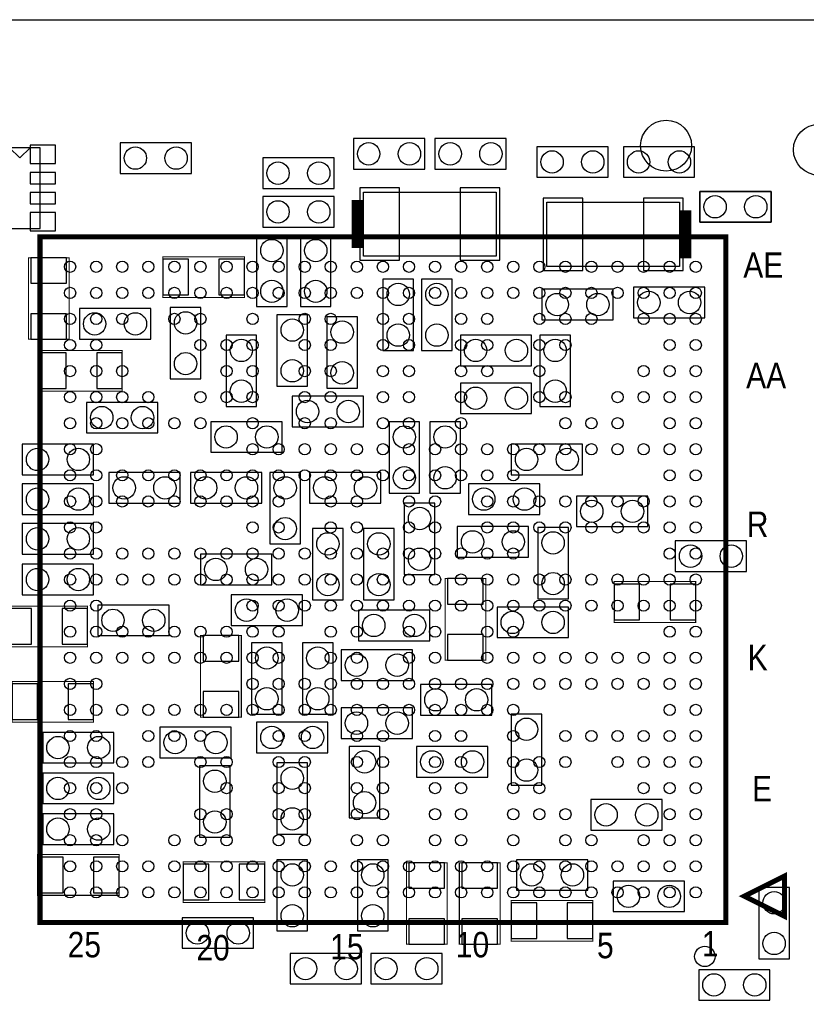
# Model space of a CAD drawing. Extents: x 0 to 67.8, y -2.4 to 38.6.
# Tile 4 of 6: x 23.9 to 43.6, y 14 to 38.6. Entities that reach past the tile are written whole.
import ezdxf
from ezdxf.enums import TextEntityAlignment as Align

# ---------------------------------------------------------------- set-up
doc = ezdxf.new("R2010")
doc.units = 0
for name, color, linetype in [('BG_OUTLINE', 3, 'CONTINUOUS'), ('PG_ASSEMBLY_BOTTOM', 4, 'CONTINUOUS'), ('PG_ASSEMBLY_TOP', 5, 'CONTINUOUS'), ('PIN_BOTTOM', 7, 'CONTINUOUS'), ('PIN_TOP', 6, 'CONTINUOUS')]:
    doc.layers.add(name, color=color, linetype=linetype)

msp = doc.modelspace()

# ---------------------------------------------------------------- linework, layer by layer
at = {"layer": 'BG_OUTLINE'}
msp.add_lwpolyline([(67.600068, 0), (25.299924, 0), (25.299924, 3.75412, 0.414116), (24.800052, 4.253992, 0.414221), (24.299926, 3.75412), (24.299926, 0), (0, 0), (0, 17.999964, 0.41415), (1.999996, 19.99996, 0.414214), (0, 21.999956), (0, 38.600126), (67.600068, 38.600126), (67.600068, 21.999956, 1.000034), (67.600068, 17.999964)], format="xyb", close=True, dxfattribs=at)
msp.add_lwpolyline([(0, 38.600126), (67.600068, 38.600126)], dxfattribs=at)
at = {"layer": 'PG_ASSEMBLY_BOTTOM'}
for points in [[(34.036, 35.6362), (32.258, 35.6362), (32.258, 34.8742), (34.036, 34.8742)], [(34.29, 34.8742), (36.068, 34.8742), (36.068, 35.6362), (34.29, 35.6362)], [(23.43277, 35.403536), (23.43277, 33.396936), (24.44877, 33.396936), (24.44877, 35.403536)], [(26.440384, 34.768282), (28.218384, 34.768282), (28.218384, 35.530282), (26.440384, 35.530282)], [(38.608, 35.433), (36.83, 35.433), (36.83, 34.671), (38.608, 34.671)], [(38.989, 34.671), (40.767, 34.671), (40.767, 35.433), (38.989, 35.433)], [(31.7754, 35.1536), (29.9974, 35.1536), (29.9974, 34.3916), (31.7754, 34.3916)], [(29.9974, 33.4264), (31.7754, 33.4264), (31.7754, 34.1884), (29.9974, 34.1884)], [(32.512, 34.3027), (35.814, 34.3027), (35.814, 32.7025), (32.512, 32.7025)], [(42.672, 34.3154), (40.894, 34.3154), (40.894, 33.5534), (42.672, 33.5534)], [(40.386, 32.4485), (37.084, 32.4485), (37.084, 34.0487), (40.386, 34.0487)], [(30.607, 31.4452), (30.607, 33.2232), (29.845, 33.2232), (29.845, 31.4452)], [(30.9372, 33.2232), (30.9372, 31.4452), (31.6992, 31.4452), (31.6992, 33.2232)], [(32.9946, 32.131), (32.9946, 30.353), (33.7566, 30.353), (33.7566, 32.131)], [(33.9598, 32.131), (33.9598, 30.353), (34.7218, 30.353), (34.7218, 32.131)], [(41.021, 31.9278), (39.243, 31.9278), (39.243, 31.1658), (41.021, 31.1658)], [(38.735, 31.877), (36.957, 31.877), (36.957, 31.115), (38.735, 31.115)], [(27.2034, 31.3944), (25.4254, 31.3944), (25.4254, 30.6324), (27.2034, 30.6324)], [(27.69362, 31.4198), (27.69362, 29.6418), (28.45562, 29.6418), (28.45562, 31.4198)], [(30.353, 31.242), (30.353, 29.464), (31.115, 29.464), (31.115, 31.242)], [(31.5976, 31.1912), (31.5976, 29.4132), (32.3596, 29.4132), (32.3596, 31.1912)], [(29.083, 30.734), (29.083, 28.956), (29.845, 28.956), (29.845, 30.734)], [(34.925, 29.972), (36.703, 29.972), (36.703, 30.734), (34.925, 30.734)], [(37.6682, 28.956), (37.6682, 30.734), (36.9062, 30.734), (36.9062, 28.956)], [(34.925, 28.7782), (36.703, 28.7782), (36.703, 29.5402), (34.925, 29.5402)], [(25.6032, 28.2956), (27.3812, 28.2956), (27.3812, 29.0576), (25.6032, 29.0576)], [(32.512, 29.21), (30.734, 29.21), (30.734, 28.448), (32.512, 28.448)], [(28.702, 27.813), (30.48, 27.813), (30.48, 28.575), (28.702, 28.575)], [(33.909, 26.797), (33.909, 28.575), (33.147, 28.575), (33.147, 26.797)], [(34.163, 28.575), (34.163, 26.797), (34.925, 26.797), (34.925, 28.575)], [(24.003, 27.2542), (25.781, 27.2542), (25.781, 28.0162), (24.003, 28.0162)], [(36.195, 27.2542), (37.973, 27.2542), (37.973, 28.0162), (36.195, 28.0162)], [(26.162, 26.543), (27.94, 26.543), (27.94, 27.305), (26.162, 27.305)], [(29.972, 27.305), (28.194, 27.305), (28.194, 26.543), (29.972, 26.543)], [(30.9372, 25.527), (30.9372, 27.305), (30.1752, 27.305), (30.1752, 25.527)], [(31.1658, 26.543), (32.9438, 26.543), (32.9438, 27.305), (31.1658, 27.305)], [(24.003, 26.2636), (25.781, 26.2636), (25.781, 27.0256), (24.003, 27.0256)], [(35.1282, 26.2636), (36.9062, 26.2636), (36.9062, 27.0256), (35.1282, 27.0256)], [(34.29, 24.765), (34.29, 26.543), (33.528, 26.543), (33.528, 24.765)], [(39.5986, 26.7208), (37.8206, 26.7208), (37.8206, 25.9588), (39.5986, 25.9588)], [(25.781, 26.035), (24.003, 26.035), (24.003, 25.273), (25.781, 25.273)], [(31.242, 25.908), (31.242, 24.13), (32.004, 24.13), (32.004, 25.908)], [(33.274, 24.13), (33.274, 25.908), (32.512, 25.908), (32.512, 24.13)], [(34.8488, 25.1968), (36.6268, 25.1968), (36.6268, 25.9588), (34.8488, 25.9588)], [(36.8554, 25.9334), (36.8554, 24.1554), (37.6174, 24.1554), (37.6174, 25.9334)], [(42.0624, 25.6032), (40.2844, 25.6032), (40.2844, 24.8412), (42.0624, 24.8412)], [(30.226, 25.273), (28.448, 25.273), (28.448, 24.511), (30.226, 24.511)], [(25.781, 25.019), (24.003, 25.019), (24.003, 24.257), (25.781, 24.257)], [(30.988, 24.257), (29.21, 24.257), (29.21, 23.495), (30.988, 23.495)], [(25.8826, 23.241), (27.6606, 23.241), (27.6606, 24.003), (25.8826, 24.003)], [(34.163, 23.876), (32.385, 23.876), (32.385, 23.114), (34.163, 23.114)], [(35.8394, 23.1902), (37.6174, 23.1902), (37.6174, 23.9522), (35.8394, 23.9522)], [(30.48, 21.2852), (30.48, 23.0632), (29.718, 23.0632), (29.718, 21.2852)], [(30.988, 23.0632), (30.988, 21.2852), (31.75, 21.2852), (31.75, 23.0632)], [(33.7312, 22.8854), (31.9532, 22.8854), (31.9532, 22.1234), (33.7312, 22.1234)], [(33.9344, 21.2598), (35.7124, 21.2598), (35.7124, 22.0218), (33.9344, 22.0218)], [(31.9532, 20.6756), (33.7312, 20.6756), (33.7312, 21.4376), (31.9532, 21.4376)], [(36.957, 19.5072), (36.957, 21.2852), (36.195, 21.2852), (36.195, 19.5072)], [(29.21, 20.955), (27.432, 20.955), (27.432, 20.193), (29.21, 20.193)], [(29.845, 20.32), (31.623, 20.32), (31.623, 21.082), (29.845, 21.082)], [(24.511, 20.066), (26.289, 20.066), (26.289, 20.828), (24.511, 20.828)], [(32.1564, 20.4724), (32.1564, 18.6944), (32.9184, 18.6944), (32.9184, 20.4724)], [(35.6108, 20.4724), (33.8328, 20.4724), (33.8328, 19.7104), (35.6108, 19.7104)], [(29.1846, 18.2118), (29.1846, 19.9898), (28.4226, 19.9898), (28.4226, 18.2118)], [(30.353, 20.066), (30.353, 18.288), (31.115, 18.288), (31.115, 20.066)], [(24.511, 19.05), (26.289, 19.05), (26.289, 19.812), (24.511, 19.812)], [(39.9542, 19.1516), (38.1762, 19.1516), (38.1762, 18.3896), (39.9542, 18.3896)], [(24.511, 18.034), (26.289, 18.034), (26.289, 18.796), (24.511, 18.796)], [(30.353, 17.653), (30.353, 15.875), (31.115, 15.875), (31.115, 17.653)], [(33.1216, 15.875), (33.1216, 17.653), (32.3596, 17.653), (32.3596, 15.875)], [(38.1, 17.653), (36.322, 17.653), (36.322, 16.891), (38.1, 16.891)], [(38.735, 16.3576), (40.513, 16.3576), (40.513, 17.1196), (38.735, 17.1196)], [(43.128692, 15.183104), (43.128692, 16.961104), (42.366692, 16.961104), (42.366692, 15.183104)], [(29.7688, 16.2052), (27.9908, 16.2052), (27.9908, 15.4432), (29.7688, 15.4432)], [(32.4612, 15.3162), (30.6832, 15.3162), (30.6832, 14.5542), (32.4612, 14.5542)], [(34.4678, 15.3162), (32.6898, 15.3162), (32.6898, 14.5542), (34.4678, 14.5542)], [(40.867584, 14.148308), (42.645584, 14.148308), (42.645584, 14.910308), (40.867584, 14.910308)]]:
    msp.add_lwpolyline(points, close=True, dxfattribs=at)
for points in [[(23.94077, 35.154616), (23.68677, 35.408616)], [(23.94077, 35.154616), (24.19477, 35.408616)]]:
    msp.add_lwpolyline(points, dxfattribs=at)
at = {"layer": 'PG_ASSEMBLY_BOTTOM', "const_width": 0.29972}
for points in [[(32.36214, 32.90316), (32.36214, 34.10204)], [(40.53586, 33.84804), (40.53586, 32.64916)]]:
    msp.add_lwpolyline(points, dxfattribs=at)
at = {"layer": 'PG_ASSEMBLY_BOTTOM', "const_width": 0.0254}
for points in [[(24.1554, 32.6644), (24.1554, 30.6324), (25.1714, 30.6324), (25.1714, 32.6644)], [(27.5082, 31.6738), (29.5402, 31.6738), (29.5402, 32.6898), (27.5082, 32.6898)], [(24.4602, 29.337), (26.4922, 29.337), (26.4922, 30.353), (24.4602, 30.353)], [(34.544, 24.6634), (34.544, 22.6314), (35.56, 22.6314), (35.56, 24.6634)], [(40.7924, 24.5872), (38.7604, 24.5872), (38.7604, 23.5712), (40.7924, 23.5712)], [(25.6286, 23.9776), (23.5966, 23.9776), (23.5966, 22.9616), (25.6286, 22.9616)], [(29.464, 21.209), (29.464, 23.241), (28.448, 23.241), (28.448, 21.209)], [(23.749, 21.082), (25.781, 21.082), (25.781, 22.098), (23.749, 22.098)], [(24.384, 16.764), (26.416, 16.764), (26.416, 17.78), (24.384, 17.78)], [(28.0162, 16.5862), (30.0482, 16.5862), (30.0482, 17.6022), (28.0162, 17.6022)], [(34.5948, 15.5448), (34.5948, 17.5768), (33.5788, 17.5768), (33.5788, 15.5448)], [(35.9156, 15.5448), (35.9156, 17.5768), (34.8996, 17.5768), (34.8996, 15.5448)], [(38.227, 16.637), (36.195, 16.637), (36.195, 15.621), (38.227, 15.621)]]:
    msp.add_lwpolyline(points, close=True, dxfattribs=at)
at = {"layer": 'PG_ASSEMBLY_TOP'}
msp.add_lwpolyline([(42.672, 33.5534), (40.894, 33.5534), (40.894, 34.3154), (42.672, 34.3154)], close=True, dxfattribs=at)
at = {"layer": 'PG_ASSEMBLY_TOP', "const_width": 0.127}
for points in [[(41.544494, 33.18764), (24.444706, 33.18764), (24.444706, 16.087852), (41.544494, 16.087852)], [(43.004486, 16.242538), (43.004486, 17.242536), (42.004488, 16.742664)]]:
    msp.add_lwpolyline(points, close=True, dxfattribs=at)
at = {"layer": 'PIN_BOTTOM'}
for points in [[(24.82977, 35.470846), (24.19477, 35.470846), (24.19477, 35.013646), (24.82977, 35.013646)], [(24.82977, 34.79038), (24.19477, 34.79038), (24.19477, 34.51098), (24.82977, 34.51098)], [(32.41802, 34.4043), (32.41802, 32.6009), (33.40862, 32.6009), (33.40862, 34.4043)], [(34.91738, 34.4043), (34.91738, 32.6009), (35.90798, 32.6009), (35.90798, 34.4043)], [(24.82977, 34.290254), (24.19477, 34.290254), (24.19477, 34.010854), (24.82977, 34.010854)], [(37.98062, 32.3469), (37.98062, 34.1503), (36.99002, 34.1503), (36.99002, 32.3469)], [(40.47998, 32.3469), (40.47998, 34.1503), (39.48938, 34.1503), (39.48938, 32.3469)], [(24.82977, 33.790128), (24.19477, 33.790128), (24.19477, 33.332928), (24.82977, 33.332928)], [(24.2189, 32.0294), (25.1079, 32.0294), (25.1079, 32.6644), (24.2189, 32.6644)], [(28.1432, 31.7373), (28.1432, 32.6263), (27.5082, 32.6263), (27.5082, 31.7373)], [(29.5402, 31.7373), (29.5402, 32.6263), (28.9052, 32.6263), (28.9052, 31.7373)], [(24.2189, 30.6324), (25.1079, 30.6324), (25.1079, 31.2674), (24.2189, 31.2674)], [(25.0952, 29.4005), (25.0952, 30.2895), (24.4602, 30.2895), (24.4602, 29.4005)], [(26.4922, 29.4005), (26.4922, 30.2895), (25.8572, 30.2895), (25.8572, 29.4005)], [(34.6075, 24.0284), (35.4965, 24.0284), (35.4965, 24.6634), (34.6075, 24.6634)], [(38.7604, 24.5237), (38.7604, 23.6347), (39.3954, 23.6347), (39.3954, 24.5237)], [(40.1574, 24.5237), (40.1574, 23.6347), (40.7924, 23.6347), (40.7924, 24.5237)], [(23.5966, 23.9141), (23.5966, 23.0251), (24.2316, 23.0251), (24.2316, 23.9141)], [(24.9936, 23.9141), (24.9936, 23.0251), (25.6286, 23.0251), (25.6286, 23.9141)], [(29.4005, 23.241), (28.5115, 23.241), (28.5115, 22.606), (29.4005, 22.606)], [(34.6075, 22.6314), (35.4965, 22.6314), (35.4965, 23.2664), (34.6075, 23.2664)], [(24.384, 21.1455), (24.384, 22.0345), (23.749, 22.0345), (23.749, 21.1455)], [(25.781, 21.1455), (25.781, 22.0345), (25.146, 22.0345), (25.146, 21.1455)], [(29.4005, 21.844), (28.5115, 21.844), (28.5115, 21.209), (29.4005, 21.209)], [(25.019, 16.8275), (25.019, 17.7165), (24.384, 17.7165), (24.384, 16.8275)], [(26.416, 16.8275), (26.416, 17.7165), (25.781, 17.7165), (25.781, 16.8275)], [(28.6512, 16.6497), (28.6512, 17.5387), (28.0162, 17.5387), (28.0162, 16.6497)], [(30.0482, 16.6497), (30.0482, 17.5387), (29.4132, 17.5387), (29.4132, 16.6497)], [(34.5313, 17.5768), (33.6423, 17.5768), (33.6423, 16.9418), (34.5313, 16.9418)], [(35.8521, 17.5768), (34.9631, 17.5768), (34.9631, 16.9418), (35.8521, 16.9418)], [(36.195, 16.5735), (36.195, 15.6845), (36.83, 15.6845), (36.83, 16.5735)], [(37.592, 16.5735), (37.592, 15.6845), (38.227, 15.6845), (38.227, 16.5735)], [(34.5313, 16.1798), (33.6423, 16.1798), (33.6423, 15.5448), (34.5313, 15.5448)], [(35.8521, 16.1798), (34.9631, 16.1798), (34.9631, 15.5448), (35.8521, 15.5448)]]:
    msp.add_lwpolyline(points, close=True, dxfattribs=at)
for centre, radius in [((43.8658, 35.3568), 0.635), ((26.821384, 35.149282), 0.2794), ((27.837384, 35.149282), 0.2794), ((32.639, 35.2552), 0.2794), ((33.655, 35.2552), 0.2794), ((34.671, 35.2552), 0.2794), ((35.687, 35.2552), 0.2794), ((37.211, 35.052), 0.2794), ((38.227, 35.052), 0.2794), ((39.37, 35.052), 0.2794), ((40.386, 35.052), 0.2794), ((30.3784, 34.7726), 0.2794), ((31.3944, 34.7726), 0.2794), ((41.275, 33.9344), 0.2794), ((42.291, 33.9344), 0.2794), ((30.3784, 33.8074), 0.2794), ((31.3944, 33.8074), 0.2794), ((30.226, 32.8422), 0.2794), ((31.3182, 32.8422), 0.2794), ((30.226, 31.8262), 0.2794), ((31.3182, 31.8262), 0.2794), ((33.3756, 31.75), 0.2794), ((34.3408, 31.75), 0.2794), ((37.338, 31.496), 0.2794), ((38.354, 31.496), 0.2794), ((39.624, 31.5468), 0.2794), ((40.64, 31.5468), 0.2794), ((25.8064, 31.0134), 0.2794), ((26.8224, 31.0134), 0.2794), ((28.07462, 31.0388), 0.2794), ((30.734, 30.861), 0.2794), ((31.9786, 30.8102), 0.2794), ((33.3756, 30.734), 0.2794), ((34.3408, 30.734), 0.2794), ((29.464, 30.353), 0.2794), ((35.306, 30.353), 0.2794), ((36.322, 30.353), 0.2794), ((37.2872, 30.353), 0.2794), ((28.07462, 30.0228), 0.2794), ((30.734, 29.845), 0.2794), ((31.9786, 29.7942), 0.2794), ((29.464, 29.337), 0.2794), ((37.2872, 29.337), 0.2794), ((35.306, 29.1592), 0.2794), ((36.322, 29.1592), 0.2794), ((31.115, 28.829), 0.2794), ((32.131, 28.829), 0.2794), ((25.9842, 28.6766), 0.2794), ((27.0002, 28.6766), 0.2794), ((29.083, 28.194), 0.2794), ((30.099, 28.194), 0.2794), ((33.528, 28.194), 0.2794), ((34.544, 28.194), 0.2794), ((24.384, 27.6352), 0.2794), ((25.4, 27.6352), 0.2794), ((36.576, 27.6352), 0.2794), ((37.592, 27.6352), 0.2794), ((33.528, 27.178), 0.2794), ((34.544, 27.178), 0.2794), ((26.543, 26.924), 0.2794), ((27.559, 26.924), 0.2794), ((28.575, 26.924), 0.2794), ((29.591, 26.924), 0.2794), ((30.5562, 26.924), 0.2794), ((31.5468, 26.924), 0.2794), ((32.5628, 26.924), 0.2794), ((24.384, 26.6446), 0.2794), ((25.4, 26.6446), 0.2794), ((35.5092, 26.6446), 0.2794), ((36.5252, 26.6446), 0.2794), ((38.2016, 26.3398), 0.2794), ((39.2176, 26.3398), 0.2794), ((33.909, 26.162), 0.2794), ((30.5562, 25.908), 0.2794), ((24.384, 25.654), 0.2794), ((25.4, 25.654), 0.2794), ((31.623, 25.527), 0.2794), ((32.893, 25.527), 0.2794), ((35.2298, 25.5778), 0.2794), ((36.2458, 25.5778), 0.2794), ((37.2364, 25.5524), 0.2794), ((33.909, 25.146), 0.2794), ((40.6654, 25.2222), 0.2794), ((41.6814, 25.2222), 0.2794), ((28.829, 24.892), 0.2794), ((29.845, 24.892), 0.2794), ((24.384, 24.638), 0.2794), ((25.4, 24.638), 0.2794), ((37.2364, 24.5364), 0.2794), ((31.623, 24.511), 0.2794), ((32.893, 24.511), 0.2794), ((29.591, 23.876), 0.2794), ((30.607, 23.876), 0.2794), ((26.2636, 23.622), 0.2794), ((27.2796, 23.622), 0.2794), ((36.2204, 23.5712), 0.2794), ((37.2364, 23.5712), 0.2794), ((32.766, 23.495), 0.2794), ((33.782, 23.495), 0.2794), ((30.099, 22.6822), 0.2794), ((31.369, 22.6822), 0.2794), ((32.3342, 22.5044), 0.2794), ((33.3502, 22.5044), 0.2794), ((30.099, 21.6662), 0.2794), ((31.369, 21.6662), 0.2794), ((34.3154, 21.6408), 0.2794), ((35.3314, 21.6408), 0.2794), ((32.3342, 21.0566), 0.2794), ((33.3502, 21.0566), 0.2794), ((36.576, 20.9042), 0.2794), ((30.226, 20.701), 0.2794), ((31.242, 20.701), 0.2794), ((24.892, 20.447), 0.2794), ((25.908, 20.447), 0.2794), ((27.813, 20.574), 0.2794), ((28.829, 20.574), 0.2794), ((32.5374, 20.0914), 0.2794), ((34.2138, 20.0914), 0.2794), ((35.2298, 20.0914), 0.2794), ((36.576, 19.8882), 0.2794), ((30.734, 19.685), 0.2794), ((24.892, 19.431), 0.2794), ((25.908, 19.431), 0.2794), ((28.8036, 19.6088), 0.2794), ((32.5374, 19.0754), 0.2794), ((30.734, 18.669), 0.2794), ((38.5572, 18.7706), 0.2794), ((39.5732, 18.7706), 0.2794), ((24.892, 18.415), 0.2794), ((25.908, 18.415), 0.2794), ((28.8036, 18.5928), 0.2794), ((30.734, 17.272), 0.2794), ((32.7406, 17.272), 0.2794), ((36.703, 17.272), 0.2794), ((37.719, 17.272), 0.2794), ((39.116, 16.7386), 0.2794), ((40.132, 16.7386), 0.2794), ((42.747692, 16.580104), 0.2794), ((30.734, 16.256), 0.2794), ((32.7406, 16.256), 0.2794), ((28.3718, 15.8242), 0.2794), ((29.3878, 15.8242), 0.2794), ((42.747692, 15.564104), 0.2794), ((31.0642, 14.9352), 0.2794), ((32.0802, 14.9352), 0.2794), ((33.0708, 14.9352), 0.2794), ((34.0868, 14.9352), 0.2794), ((41.248584, 14.529308), 0.2794), ((42.264584, 14.529308), 0.2794)]:
    msp.add_circle(centre, radius, dxfattribs=at)
at = {"layer": 'PIN_TOP'}
for centre, radius in [((40.0558, 35.4584), 0.635), ((41.275, 33.9344), 0.2794), ((42.291, 33.9344), 0.2794), ((25.194514, 32.437832), 0.139954), ((25.8445, 32.437832), 0.139954), ((26.494486, 32.437832), 0.139954), ((27.144726, 32.437832), 0.139954), ((27.794712, 32.437832), 0.139954), ((28.444698, 32.437832), 0.139954), ((29.094684, 32.437832), 0.139954), ((29.74467, 32.437832), 0.139954), ((30.394656, 32.437832), 0.139954), ((31.044642, 32.437832), 0.139954), ((31.694628, 32.437832), 0.139954), ((32.344614, 32.437832), 0.139954), ((32.9946, 32.437832), 0.139954), ((33.644586, 32.437832), 0.139954), ((34.294572, 32.437832), 0.139954), ((34.944558, 32.437832), 0.139954), ((35.594544, 32.437832), 0.139954), ((36.24453, 32.437832), 0.139954), ((36.894516, 32.437832), 0.139954), ((37.544502, 32.437832), 0.139954), ((38.194488, 32.437832), 0.139954), ((38.844474, 32.437832), 0.139954), ((39.494714, 32.437832), 0.139954), ((40.1447, 32.437832), 0.139954), ((40.794686, 32.437832), 0.139954), ((25.194514, 31.787846), 0.139954), ((25.8445, 31.787846), 0.139954), ((26.494486, 31.787846), 0.139954), ((27.144726, 31.787846), 0.139954), ((27.794712, 31.787846), 0.139954), ((28.444698, 31.787846), 0.139954), ((29.094684, 31.787846), 0.139954), ((29.74467, 31.787846), 0.139954), ((30.394656, 31.787846), 0.139954), ((31.044642, 31.787846), 0.139954), ((31.694628, 31.787846), 0.139954), ((32.344614, 31.787846), 0.139954), ((32.9946, 31.787846), 0.139954), ((33.644586, 31.787846), 0.139954), ((34.294572, 31.787846), 0.139954), ((34.944558, 31.787846), 0.139954), ((35.594544, 31.787846), 0.139954), ((36.24453, 31.787846), 0.139954), ((36.894516, 31.787846), 0.139954), ((37.544502, 31.787846), 0.139954), ((38.194488, 31.787846), 0.139954), ((38.844474, 31.787846), 0.139954), ((39.494714, 31.787846), 0.139954), ((40.1447, 31.787846), 0.139954), ((40.794686, 31.787846), 0.139954), ((25.194514, 31.13786), 0.139954), ((25.8445, 31.13786), 0.139954), ((26.494486, 31.13786), 0.139954), ((27.794712, 31.13786), 0.139954), ((28.444698, 31.13786), 0.139954), ((29.74467, 31.13786), 0.139954), ((31.044642, 31.13786), 0.139954), ((31.694628, 31.13786), 0.139954), ((32.9946, 31.13786), 0.139954), ((33.644586, 31.13786), 0.139954), ((34.944558, 31.13786), 0.139954), ((35.594544, 31.13786), 0.139954), ((36.894516, 31.13786), 0.139954), ((37.544502, 31.13786), 0.139954), ((38.194488, 31.13786), 0.139954), ((39.494714, 31.13786), 0.139954), ((40.1447, 31.13786), 0.139954), ((40.794686, 31.13786), 0.139954), ((25.194514, 30.48762), 0.139954), ((25.8445, 30.48762), 0.139954), ((28.444698, 30.48762), 0.139954), ((29.094684, 30.48762), 0.139954), ((29.74467, 30.48762), 0.139954), ((31.044642, 30.48762), 0.139954), ((31.694628, 30.48762), 0.139954), ((32.9946, 30.48762), 0.139954), ((33.644586, 30.48762), 0.139954), ((34.944558, 30.48762), 0.139954), ((35.594544, 30.48762), 0.139954), ((36.894516, 30.48762), 0.139954), ((37.544502, 30.48762), 0.139954), ((40.1447, 30.48762), 0.139954), ((40.794686, 30.48762), 0.139954), ((25.194514, 29.837634), 0.139954), ((25.8445, 29.837634), 0.139954), ((26.494486, 29.837634), 0.139954), ((29.094684, 29.837634), 0.139954), ((29.74467, 29.837634), 0.139954), ((31.044642, 29.837634), 0.139954), ((31.694628, 29.837634), 0.139954), ((32.9946, 29.837634), 0.139954), ((33.644586, 29.837634), 0.139954), ((34.944558, 29.837634), 0.139954), ((35.594544, 29.837634), 0.139954), ((36.894516, 29.837634), 0.139954), ((39.494714, 29.837634), 0.139954), ((40.1447, 29.837634), 0.139954), ((40.794686, 29.837634), 0.139954), ((25.194514, 29.187648), 0.139954), ((25.8445, 29.187648), 0.139954), ((26.494486, 29.187648), 0.139954), ((27.144726, 29.187648), 0.139954), ((28.444698, 29.187648), 0.139954), ((29.094684, 29.187648), 0.139954), ((29.74467, 29.187648), 0.139954), ((31.044642, 29.187648), 0.139954), ((31.694628, 29.187648), 0.139954), ((32.9946, 29.187648), 0.139954), ((33.644586, 29.187648), 0.139954), ((34.944558, 29.187648), 0.139954), ((36.894516, 29.187648), 0.139954), ((37.544502, 29.187648), 0.139954), ((38.844474, 29.187648), 0.139954), ((39.494714, 29.187648), 0.139954), ((40.1447, 29.187648), 0.139954), ((40.794686, 29.187648), 0.139954), ((25.194514, 28.537662), 0.139954), ((25.8445, 28.537662), 0.139954), ((26.494486, 28.537662), 0.139954), ((27.144726, 28.537662), 0.139954), ((27.794712, 28.537662), 0.139954), ((28.444698, 28.537662), 0.139954), ((29.74467, 28.537662), 0.139954), ((31.044642, 28.537662), 0.139954), ((31.694628, 28.537662), 0.139954), ((32.9946, 28.537662), 0.139954), ((33.644586, 28.537662), 0.139954), ((34.944558, 28.537662), 0.139954), ((37.544502, 28.537662), 0.139954), ((38.194488, 28.537662), 0.139954), ((38.844474, 28.537662), 0.139954), ((40.1447, 28.537662), 0.139954), ((40.794686, 28.537662), 0.139954), ((25.194514, 27.887676), 0.139954), ((25.8445, 27.887676), 0.139954), ((29.74467, 27.887676), 0.139954), ((30.394656, 27.887676), 0.139954), ((31.044642, 27.887676), 0.139954), ((31.694628, 27.887676), 0.139954), ((32.344614, 27.887676), 0.139954), ((32.9946, 27.887676), 0.139954), ((33.644586, 27.887676), 0.139954), ((34.294572, 27.887676), 0.139954), ((34.944558, 27.887676), 0.139954), ((35.594544, 27.887676), 0.139954), ((36.24453, 27.887676), 0.139954), ((36.894516, 27.887676), 0.139954), ((37.544502, 27.887676), 0.139954), ((38.194488, 27.887676), 0.139954), ((38.844474, 27.887676), 0.139954), ((39.494714, 27.887676), 0.139954), ((40.1447, 27.887676), 0.139954), ((40.794686, 27.887676), 0.139954), ((25.194514, 27.23769), 0.139954), ((25.8445, 27.23769), 0.139954), ((26.494486, 27.23769), 0.139954), ((27.144726, 27.23769), 0.139954), ((27.794712, 27.23769), 0.139954), ((28.444698, 27.23769), 0.139954), ((29.094684, 27.23769), 0.139954), ((29.74467, 27.23769), 0.139954), ((30.394656, 27.23769), 0.139954), ((31.044642, 27.23769), 0.139954), ((31.694628, 27.23769), 0.139954), ((32.344614, 27.23769), 0.139954), ((32.9946, 27.23769), 0.139954), ((33.644586, 27.23769), 0.139954), ((34.294572, 27.23769), 0.139954), ((34.944558, 27.23769), 0.139954), ((35.594544, 27.23769), 0.139954), ((36.24453, 27.23769), 0.139954), ((40.1447, 27.23769), 0.139954), ((40.794686, 27.23769), 0.139954), ((25.194514, 26.587704), 0.139954), ((25.8445, 26.587704), 0.139954), ((26.494486, 26.587704), 0.139954), ((27.144726, 26.587704), 0.139954), ((27.794712, 26.587704), 0.139954), ((28.444698, 26.587704), 0.139954), ((29.094684, 26.587704), 0.139954), ((29.74467, 26.587704), 0.139954), ((30.394656, 26.587704), 0.139954), ((31.694628, 26.587704), 0.139954), ((32.344614, 26.587704), 0.139954), ((33.644586, 26.587704), 0.139954), ((34.294572, 26.587704), 0.139954), ((35.594544, 26.587704), 0.139954), ((36.24453, 26.587704), 0.139954), ((36.894516, 26.587704), 0.139954), ((37.544502, 26.587704), 0.139954), ((38.194488, 26.587704), 0.139954), ((38.844474, 26.587704), 0.139954), ((39.494714, 26.587704), 0.139954), ((40.1447, 26.587704), 0.139954), ((40.794686, 26.587704), 0.139954), ((25.194514, 25.937718), 0.139954), ((25.8445, 25.937718), 0.139954), ((29.74467, 25.937718), 0.139954), ((30.394656, 25.937718), 0.139954), ((31.694628, 25.937718), 0.139954), ((32.344614, 25.937718), 0.139954), ((33.644586, 25.937718), 0.139954), ((34.294572, 25.937718), 0.139954), ((35.594544, 25.937718), 0.139954), ((36.24453, 25.937718), 0.139954), ((36.894516, 25.937718), 0.139954), ((37.544502, 25.937718), 0.139954), ((38.194488, 25.937718), 0.139954), ((38.844474, 25.937718), 0.139954), ((39.494714, 25.937718), 0.139954), ((40.1447, 25.937718), 0.139954), ((40.794686, 25.937718), 0.139954), ((25.194514, 25.287732), 0.139954), ((25.8445, 25.287732), 0.139954), ((26.494486, 25.287732), 0.139954), ((27.144726, 25.287732), 0.139954), ((27.794712, 25.287732), 0.139954), ((28.444698, 25.287732), 0.139954), ((29.094684, 25.287732), 0.139954), ((29.74467, 25.287732), 0.139954), ((30.394656, 25.287732), 0.139954), ((31.044642, 25.287732), 0.139954), ((31.694628, 25.287732), 0.139954), ((32.344614, 25.287732), 0.139954), ((32.9946, 25.287732), 0.139954), ((33.644586, 25.287732), 0.139954), ((34.294572, 25.287732), 0.139954), ((34.944558, 25.287732), 0.139954), ((35.594544, 25.287732), 0.139954), ((36.24453, 25.287732), 0.139954), ((40.1447, 25.287732), 0.139954), ((40.794686, 25.287732), 0.139954), ((25.194514, 24.637746), 0.139954), ((25.8445, 24.637746), 0.139954), ((26.494486, 24.637746), 0.139954), ((27.144726, 24.637746), 0.139954), ((27.794712, 24.637746), 0.139954), ((28.444698, 24.637746), 0.139954), ((29.094684, 24.637746), 0.139954), ((29.74467, 24.637746), 0.139954), ((30.394656, 24.637746), 0.139954), ((31.044642, 24.637746), 0.139954), ((31.694628, 24.637746), 0.139954), ((32.344614, 24.637746), 0.139954), ((32.9946, 24.637746), 0.139954), ((33.644586, 24.637746), 0.139954), ((34.294572, 24.637746), 0.139954), ((34.944558, 24.637746), 0.139954), ((35.594544, 24.637746), 0.139954), ((36.24453, 24.637746), 0.139954), ((36.894516, 24.637746), 0.139954), ((37.544502, 24.637746), 0.139954), ((38.194488, 24.637746), 0.139954), ((38.844474, 24.637746), 0.139954), ((39.494714, 24.637746), 0.139954), ((40.1447, 24.637746), 0.139954), ((40.794686, 24.637746), 0.139954), ((25.194514, 23.98776), 0.139954), ((25.8445, 23.98776), 0.139954), ((29.74467, 23.98776), 0.139954), ((30.394656, 23.98776), 0.139954), ((31.044642, 23.98776), 0.139954), ((31.694628, 23.98776), 0.139954), ((32.344614, 23.98776), 0.139954), ((32.9946, 23.98776), 0.139954), ((33.644586, 23.98776), 0.139954), ((34.294572, 23.98776), 0.139954), ((34.944558, 23.98776), 0.139954), ((35.594544, 23.98776), 0.139954), ((36.24453, 23.98776), 0.139954), ((36.894516, 23.98776), 0.139954), ((37.544502, 23.98776), 0.139954), ((38.194488, 23.98776), 0.139954), ((38.844474, 23.98776), 0.139954), ((39.494714, 23.98776), 0.139954), ((40.1447, 23.98776), 0.139954), ((40.794686, 23.98776), 0.139954), ((25.194514, 23.337774), 0.139954), ((25.8445, 23.337774), 0.139954), ((26.494486, 23.337774), 0.139954), ((27.144726, 23.337774), 0.139954), ((27.794712, 23.337774), 0.139954), ((28.444698, 23.337774), 0.139954), ((29.094684, 23.337774), 0.139954), ((29.74467, 23.337774), 0.139954), ((30.394656, 23.337774), 0.139954), ((31.694628, 23.337774), 0.139954), ((32.344614, 23.337774), 0.139954), ((33.644586, 23.337774), 0.139954), ((34.294572, 23.337774), 0.139954), ((35.594544, 23.337774), 0.139954), ((36.24453, 23.337774), 0.139954), ((40.1447, 23.337774), 0.139954), ((40.794686, 23.337774), 0.139954), ((25.194514, 22.687788), 0.139954), ((25.8445, 22.687788), 0.139954), ((26.494486, 22.687788), 0.139954), ((27.144726, 22.687788), 0.139954), ((27.794712, 22.687788), 0.139954), ((28.444698, 22.687788), 0.139954), ((29.094684, 22.687788), 0.139954), ((29.74467, 22.687788), 0.139954), ((30.394656, 22.687788), 0.139954), ((31.694628, 22.687788), 0.139954), ((32.344614, 22.687788), 0.139954), ((33.644586, 22.687788), 0.139954), ((34.294572, 22.687788), 0.139954), ((35.594544, 22.687788), 0.139954), ((36.24453, 22.687788), 0.139954), ((36.894516, 22.687788), 0.139954), ((37.544502, 22.687788), 0.139954), ((38.194488, 22.687788), 0.139954), ((38.844474, 22.687788), 0.139954), ((39.494714, 22.687788), 0.139954), ((40.1447, 22.687788), 0.139954), ((40.794686, 22.687788), 0.139954), ((25.194514, 22.037802), 0.139954), ((25.8445, 22.037802), 0.139954), ((29.74467, 22.037802), 0.139954), ((30.394656, 22.037802), 0.139954), ((31.044642, 22.037802), 0.139954), ((31.694628, 22.037802), 0.139954), ((32.344614, 22.037802), 0.139954), ((32.9946, 22.037802), 0.139954), ((33.644586, 22.037802), 0.139954), ((34.294572, 22.037802), 0.139954), ((34.944558, 22.037802), 0.139954), ((35.594544, 22.037802), 0.139954), ((36.24453, 22.037802), 0.139954), ((36.894516, 22.037802), 0.139954), ((37.544502, 22.037802), 0.139954), ((38.194488, 22.037802), 0.139954), ((38.844474, 22.037802), 0.139954), ((39.494714, 22.037802), 0.139954), ((40.1447, 22.037802), 0.139954), ((40.794686, 22.037802), 0.139954), ((25.194514, 21.387816), 0.139954), ((25.8445, 21.387816), 0.139954), ((26.494486, 21.387816), 0.139954), ((27.144726, 21.387816), 0.139954), ((27.794712, 21.387816), 0.139954), ((28.444698, 21.387816), 0.139954), ((29.094684, 21.387816), 0.139954), ((29.74467, 21.387816), 0.139954), ((30.394656, 21.387816), 0.139954), ((31.044642, 21.387816), 0.139954), ((31.694628, 21.387816), 0.139954), ((32.344614, 21.387816), 0.139954), ((32.9946, 21.387816), 0.139954), ((33.644586, 21.387816), 0.139954), ((34.294572, 21.387816), 0.139954), ((34.944558, 21.387816), 0.139954), ((35.594544, 21.387816), 0.139954), ((36.24453, 21.387816), 0.139954), ((40.1447, 21.387816), 0.139954), ((40.794686, 21.387816), 0.139954), ((25.194514, 20.73783), 0.139954), ((25.8445, 20.73783), 0.139954), ((27.144726, 20.73783), 0.139954), ((27.794712, 20.73783), 0.139954), ((28.444698, 20.73783), 0.139954), ((30.394656, 20.73783), 0.139954), ((31.044642, 20.73783), 0.139954), ((32.344614, 20.73783), 0.139954), ((32.9946, 20.73783), 0.139954), ((34.294572, 20.73783), 0.139954), ((34.944558, 20.73783), 0.139954), ((36.24453, 20.73783), 0.139954), ((37.544502, 20.73783), 0.139954), ((38.194488, 20.73783), 0.139954), ((38.844474, 20.73783), 0.139954), ((39.494714, 20.73783), 0.139954), ((40.1447, 20.73783), 0.139954), ((40.794686, 20.73783), 0.139954), ((25.194514, 20.087844), 0.139954), ((25.8445, 20.087844), 0.139954), ((26.494486, 20.087844), 0.139954), ((27.144726, 20.087844), 0.139954), ((28.444698, 20.087844), 0.139954), ((29.094684, 20.087844), 0.139954), ((30.394656, 20.087844), 0.139954), ((31.044642, 20.087844), 0.139954), ((32.344614, 20.087844), 0.139954), ((32.9946, 20.087844), 0.139954), ((34.294572, 20.087844), 0.139954), ((34.944558, 20.087844), 0.139954), ((36.24453, 20.087844), 0.139954), ((36.894516, 20.087844), 0.139954), ((37.544502, 20.087844), 0.139954), ((38.844474, 20.087844), 0.139954), ((39.494714, 20.087844), 0.139954), ((40.1447, 20.087844), 0.139954), ((40.794686, 20.087844), 0.139954), ((25.194514, 19.437858), 0.139954), ((25.8445, 19.437858), 0.139954), ((26.494486, 19.437858), 0.139954), ((29.094684, 19.437858), 0.139954), ((30.394656, 19.437858), 0.139954), ((31.044642, 19.437858), 0.139954), ((32.344614, 19.437858), 0.139954), ((32.9946, 19.437858), 0.139954), ((34.294572, 19.437858), 0.139954), ((34.944558, 19.437858), 0.139954), ((36.24453, 19.437858), 0.139954), ((36.894516, 19.437858), 0.139954), ((39.494714, 19.437858), 0.139954), ((40.1447, 19.437858), 0.139954), ((40.794686, 19.437858), 0.139954), ((25.194514, 18.787872), 0.139954), ((25.8445, 18.787872), 0.139954), ((28.444698, 18.787872), 0.139954), ((29.094684, 18.787872), 0.139954), ((30.394656, 18.787872), 0.139954), ((31.044642, 18.787872), 0.139954), ((32.344614, 18.787872), 0.139954), ((32.9946, 18.787872), 0.139954), ((34.294572, 18.787872), 0.139954), ((34.944558, 18.787872), 0.139954), ((36.24453, 18.787872), 0.139954), ((36.894516, 18.787872), 0.139954), ((37.544502, 18.787872), 0.139954), ((40.1447, 18.787872), 0.139954), ((40.794686, 18.787872), 0.139954), ((25.194514, 18.137632), 0.139954), ((25.8445, 18.137632), 0.139954), ((26.494486, 18.137632), 0.139954), ((27.794712, 18.137632), 0.139954), ((28.444698, 18.137632), 0.139954), ((29.094684, 18.137632), 0.139954), ((30.394656, 18.137632), 0.139954), ((31.044642, 18.137632), 0.139954), ((32.344614, 18.137632), 0.139954), ((32.9946, 18.137632), 0.139954), ((34.294572, 18.137632), 0.139954), ((34.944558, 18.137632), 0.139954), ((36.24453, 18.137632), 0.139954), ((37.544502, 18.137632), 0.139954), ((38.194488, 18.137632), 0.139954), ((39.494714, 18.137632), 0.139954), ((40.1447, 18.137632), 0.139954), ((40.794686, 18.137632), 0.139954), ((25.194514, 17.487646), 0.139954), ((25.8445, 17.487646), 0.139954), ((26.494486, 17.487646), 0.139954), ((27.144726, 17.487646), 0.139954), ((27.794712, 17.487646), 0.139954), ((28.444698, 17.487646), 0.139954), ((29.094684, 17.487646), 0.139954), ((29.74467, 17.487646), 0.139954), ((30.394656, 17.487646), 0.139954), ((31.044642, 17.487646), 0.139954), ((31.694628, 17.487646), 0.139954), ((32.344614, 17.487646), 0.139954), ((32.9946, 17.487646), 0.139954), ((33.644586, 17.487646), 0.139954), ((34.294572, 17.487646), 0.139954), ((34.944558, 17.487646), 0.139954), ((35.594544, 17.487646), 0.139954), ((36.24453, 17.487646), 0.139954), ((36.894516, 17.487646), 0.139954), ((37.544502, 17.487646), 0.139954), ((38.194488, 17.487646), 0.139954), ((38.844474, 17.487646), 0.139954), ((39.494714, 17.487646), 0.139954), ((40.1447, 17.487646), 0.139954), ((40.794686, 17.487646), 0.139954), ((25.194514, 16.83766), 0.139954), ((25.8445, 16.83766), 0.139954), ((26.494486, 16.83766), 0.139954), ((27.144726, 16.83766), 0.139954), ((27.794712, 16.83766), 0.139954), ((28.444698, 16.83766), 0.139954), ((29.094684, 16.83766), 0.139954), ((29.74467, 16.83766), 0.139954), ((30.394656, 16.83766), 0.139954), ((31.044642, 16.83766), 0.139954), ((31.694628, 16.83766), 0.139954), ((32.344614, 16.83766), 0.139954), ((32.9946, 16.83766), 0.139954), ((33.644586, 16.83766), 0.139954), ((34.294572, 16.83766), 0.139954), ((34.944558, 16.83766), 0.139954), ((35.594544, 16.83766), 0.139954), ((36.24453, 16.83766), 0.139954), ((36.894516, 16.83766), 0.139954), ((37.544502, 16.83766), 0.139954), ((38.194488, 16.83766), 0.139954), ((38.844474, 16.83766), 0.139954), ((39.494714, 16.83766), 0.139954), ((40.1447, 16.83766), 0.139954), ((40.794686, 16.83766), 0.139954), ((41.021, 15.24), 0.254)]:
    msp.add_circle(centre, radius, dxfattribs=at)

# ---------------------------------------------------------------- texts
at = {"layer": 'PG_ASSEMBLY_TOP', "width": 0.88}
for s, p in [('AE', (42.47896, 32.163258)), ('AA', (42.549572, 29.408628)), ('R', (42.336974, 25.699466)), ('K', (42.336974, 22.378416)), ('E', (42.44721, 19.105118)), ('25', (25.549352, 15.21714)), ('20', (28.758134, 15.13967)), ('15', (32.096202, 15.165324)), ('10', (35.227514, 15.21714)), ('5', (38.539928, 15.194534)), ('1', (41.15562, 15.242032))]:
    msp.add_text(s, height=0.635, dxfattribs=at).set_placement(p, align=Align.CENTER)

doc.saveas('drawing.dxf')
